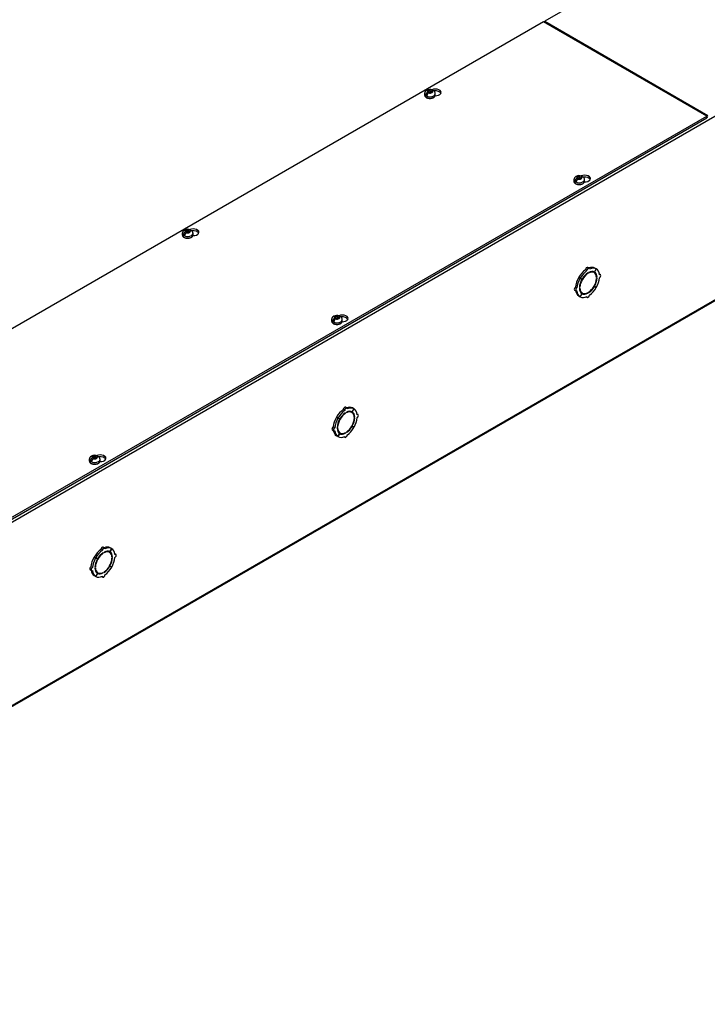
# Model space of a CAD drawing. Header units: inches. Extents: x 1 to 299, y -2 to 199.
# Tile 9 of 14: x 229 to 253, y 104 to 139. Entities that reach past the tile are written whole.
import ezdxf

# ---------------------------------------------------------------- set-up
doc = ezdxf.new("R2010")
doc.units = ezdxf.units.IN
doc.header["$MEASUREMENT"] = 0
for name, color, linetype in [('COM56318-1', 7, 'Continuous'), ('COM70724-6', 7, 'Continuous'), ('Default', 7, 'Continuous'), ('SCS19515', 7, 'Continuous')]:
    doc.layers.add(name, color=color, linetype=linetype)

# ---------------------------------------------------------------- blocks, each defined once
blk = doc.blocks.new('SE3')
at = {"layer": 'COM56318-1', "color": 7, "linetype": 'Continuous'}
for p, q in [((289.808, 162.954), (247.426, 138.485)), ((247.381, 138.46), (204.999, 113.99)), ((253.096, 135.16), (247.381, 138.46)), ((247.426, 138.485), (253.14, 135.186)), ((247.426, 138.434), (247.426, 138.485)), ((210.714, 110.691), (253.096, 135.16)), ((210.714, 110.627), (253.096, 135.097)), ((253.096, 135.097), (253.096, 135.16)), ((253.096, 135.148), (253.14, 135.122))]:
    blk.add_line(p, q, dxfattribs=at)
for centre, major_axis, start_param, end_param in [((243.596, 135.993), (-0.203, 0), 1.52328, 5.342971), ((243.596, 135.93), (0.203, 0), 0.275127, 1.792611), ((248.825, 132.975), (-0.203, 0), 1.52328, 5.342971), ((248.825, 132.911), (0.203, 0), 0.275127, 1.792611), ((235.111, 131.095), (-0.203, 0), 1.52328, 5.342971), ((235.111, 131.031), (0.203, 0), 0.275127, 1.792611), ((240.339, 128.076), (-0.203, 0), 1.52328, 5.342971), ((240.339, 128.012), (0.203, 0), 0.275127, 1.792611), ((231.854, 123.177), (-0.203, 0), 1.52328, 5.342971), ((231.854, 123.113), (0.203, 0), 0.275127, 1.792611)]:
    blk.add_ellipse(centre, major_axis=major_axis, ratio=0.57735, start_param=start_param, end_param=end_param, dxfattribs=at)
at = {"layer": 'COM70724-6', "color": 7, "linetype": 'Continuous'}
for p, q in [((295.566, 159.503), (210.714, 110.513)), ((210.691, 104.05), (295.544, 153.039)), ((210.714, 104.099), (295.566, 153.089)), ((248.904, 129.753), (248.853, 129.783)), ((248.98, 129.833), (248.929, 129.862)), ((248.962, 129.687), (248.962, 129.667)), ((249.155, 129.68), (249.104, 129.709)), ((249.228, 129.81), (249.166, 129.702)), ((249.168, 129.701), (249.166, 129.702)), ((249.168, 129.701), (249.231, 129.809)), ((249.228, 129.81), (249.177, 129.84)), ((249.231, 129.809), (249.228, 129.81)), ((248.666, 129.483), (248.615, 129.512)), ((248.615, 129.512), (248.678, 129.476)), ((248.668, 129.487), (248.617, 129.516)), ((248.68, 129.48), (248.617, 129.516)), ((248.666, 129.483), (248.729, 129.447)), ((248.731, 129.45), (248.668, 129.487)), ((248.729, 129.447), (248.678, 129.476)), ((248.731, 129.45), (248.68, 129.48)), ((248.934, 129.651), (248.918, 129.66)), ((248.934, 129.651), (248.934, 129.671)), ((249.257, 129.517), (249.238, 129.528)), ((249.24, 129.507), (249.257, 129.517)), ((249.257, 129.484), (249.24, 129.474)), ((249.375, 129.605), (249.341, 129.624)), ((248.471, 129.069), (248.522, 129.04)), ((248.553, 129.145), (248.502, 129.175)), ((248.639, 129.16), (248.657, 129.17)), ((248.657, 129.138), (248.639, 129.128)), ((248.657, 129.17), (248.64, 129.18)), ((249.166, 129.194), (249.154, 129.202)), ((249.168, 129.198), (249.156, 129.205)), ((249.166, 129.194), (249.228, 129.158)), ((249.231, 129.162), (249.168, 129.198)), ((248.666, 128.836), (248.615, 128.865)), ((248.729, 128.944), (248.666, 128.836)), ((248.668, 128.834), (248.666, 128.836)), ((248.668, 128.834), (248.731, 128.943)), ((248.691, 128.994), (248.742, 128.965)), ((248.731, 128.943), (248.729, 128.944)), ((248.883, 128.831), (248.917, 128.812)), ((248.934, 128.957), (248.915, 128.968)), ((248.934, 128.957), (248.934, 128.978)), ((248.962, 128.994), (248.962, 128.974)), ((240.419, 124.854), (240.368, 124.884)), ((240.494, 124.934), (240.443, 124.963)), ((240.743, 124.911), (240.681, 124.803)), ((240.683, 124.802), (240.746, 124.91)), ((240.743, 124.911), (240.692, 124.941)), ((240.746, 124.91), (240.743, 124.911)), ((240.181, 124.584), (240.13, 124.613)), ((240.13, 124.613), (240.192, 124.577)), ((240.183, 124.588), (240.132, 124.617)), ((240.194, 124.581), (240.132, 124.617)), ((240.181, 124.584), (240.243, 124.548)), ((240.245, 124.551), (240.183, 124.588)), ((240.243, 124.548), (240.192, 124.577)), ((240.245, 124.551), (240.194, 124.581)), ((240.449, 124.752), (240.432, 124.761)), ((240.449, 124.752), (240.449, 124.772)), ((240.477, 124.788), (240.477, 124.768)), ((240.669, 124.781), (240.618, 124.81)), ((240.683, 124.802), (240.681, 124.803)), ((240.772, 124.618), (240.753, 124.629)), ((240.754, 124.608), (240.772, 124.618)), ((240.772, 124.585), (240.754, 124.575)), ((240.89, 124.706), (240.855, 124.725)), ((239.986, 124.17), (240.037, 124.141)), ((240.068, 124.246), (240.017, 124.276)), ((240.154, 124.261), (240.172, 124.271)), ((240.172, 124.239), (240.154, 124.229)), ((240.172, 124.271), (240.155, 124.281)), ((240.681, 124.295), (240.668, 124.303)), ((240.683, 124.299), (240.67, 124.306)), ((240.681, 124.295), (240.743, 124.259)), ((240.746, 124.263), (240.683, 124.299)), ((240.181, 123.937), (240.13, 123.966)), ((240.243, 124.045), (240.181, 123.937)), ((240.183, 123.935), (240.181, 123.937)), ((240.183, 123.935), (240.245, 124.044)), ((240.206, 124.095), (240.257, 124.066)), ((240.245, 124.044), (240.243, 124.045)), ((240.398, 123.933), (240.432, 123.913)), ((240.449, 124.058), (240.43, 124.069)), ((240.449, 124.058), (240.449, 124.079)), ((240.477, 124.095), (240.477, 124.075)), ((232.009, 120.035), (231.958, 120.064)), ((232.258, 120.012), (232.207, 120.042)), ((231.695, 119.685), (231.644, 119.714)), ((231.644, 119.714), (231.707, 119.678)), ((231.698, 119.689), (231.647, 119.718)), ((231.709, 119.682), (231.647, 119.718)), ((231.695, 119.685), (231.758, 119.649)), ((231.76, 119.652), (231.698, 119.689)), ((231.934, 119.955), (231.883, 119.985)), ((231.964, 119.853), (231.947, 119.862)), ((231.964, 119.853), (231.964, 119.873)), ((231.992, 119.889), (231.992, 119.869)), ((232.184, 119.882), (232.133, 119.911)), ((232.258, 120.012), (232.196, 119.904)), ((232.197, 119.903), (232.196, 119.904)), ((232.197, 119.903), (232.26, 120.011)), ((232.26, 120.011), (232.258, 120.012)), ((232.287, 119.719), (232.268, 119.73)), ((232.269, 119.709), (232.287, 119.719)), ((232.287, 119.686), (232.269, 119.676)), ((232.404, 119.807), (232.37, 119.826)), ((231.582, 119.347), (231.532, 119.377)), ((231.669, 119.362), (231.686, 119.372)), ((231.686, 119.34), (231.669, 119.33)), ((231.686, 119.372), (231.67, 119.382)), ((231.758, 119.649), (231.707, 119.678)), ((231.76, 119.652), (231.709, 119.682)), ((232.196, 119.396), (232.183, 119.404)), ((232.197, 119.4), (232.185, 119.407)), ((232.196, 119.396), (232.258, 119.36)), ((232.26, 119.364), (232.197, 119.4)), ((231.5, 119.271), (231.551, 119.242)), ((231.695, 119.038), (231.644, 119.067)), ((231.758, 119.146), (231.695, 119.038)), ((231.698, 119.037), (231.695, 119.038)), ((231.698, 119.037), (231.76, 119.145)), ((231.721, 119.197), (231.772, 119.167)), ((231.76, 119.145), (231.758, 119.146)), ((231.912, 119.034), (231.947, 119.014)), ((231.964, 119.159), (231.944, 119.17)), ((231.964, 119.159), (231.964, 119.18)), ((231.992, 119.196), (231.992, 119.176))]:
    blk.add_line(p, q, dxfattribs=at)
for centre, major_axis, start_param, end_param in [((248.897, 129.352), (0.281, 0.487), 0.896739, 1.566433), ((248.948, 129.322), (0.281, 0.487), 0.896739, 1.566433), ((248.897, 129.808), (-0.0313, -0.0541), 3.141593, 5.497787), ((248.948, 129.779), (-0.0313, -0.0541), 2.356194, 5.497787), ((248.948, 129.322), (-0.206, -0.357), 2.404698, 3.878487), ((248.948, 129.322), (0.219, 0.379), 0.004363, 0.739668), ((248.897, 129.352), (0.281, 0.487), 0.004363, 0.620067), ((248.948, 129.322), (0.281, 0.487), 0.004363, 0.674057), ((248.897, 129.352), (-0.206, -0.357), 3.141593, 3.271499), ((248.897, 129.352), (0.219, 0.379), 5.920402, 6.166551), ((248.948, 129.322), (0.219, 0.379), 5.543517, 6.278822), ((248.948, 129.322), (0.281, 0.487), 5.609128, 6.278822), ((248.897, 129.352), (-0.281, -0.487), 4.716752, 5.386446), ((248.948, 129.322), (-0.281, -0.487), 4.716752, 5.386446), ((248.948, 129.322), (-0.219, -0.379), 4.716752, 5.452057), ((248.948, 129.322), (-0.206, -0.357), 3.975495, 5.449283), ((248.948, 129.322), (0.219, 0.379), 0.831128, 1.566433), ((248.948, 129.322), (0.206, 0.357), 3.975495, 5.449283), ((248.948, 129.322), (0.219, 0.379), 4.716752, 5.452057), ((248.948, 129.322), (0.281, 0.487), 4.716752, 5.386446), ((249.344, 129.551), (-0.0312, -0.0541), 0.785398, 3.926991), ((248.502, 129.123), (0.0313, 0.0541), 0.785398, 3.141593), ((248.897, 129.352), (-0.281, -0.487), 5.663118, 6.278822), ((248.553, 129.094), (0.0313, 0.0541), 0.785398, 3.926991), ((248.948, 129.322), (-0.281, -0.487), 5.609128, 6.278822), ((248.948, 129.322), (-0.219, -0.379), 5.543517, 6.278822), ((248.948, 129.322), (0.206, 0.357), 2.404698, 3.878487), ((248.897, 129.352), (0.206, 0.357), 3.011687, 3.141593), ((248.948, 129.322), (-0.219, -0.379), 0.831128, 1.566433), ((248.948, 129.322), (-0.281, -0.487), 0.896739, 1.566433), ((248.948, 129.322), (-0.281, -0.487), 0.004363, 0.674057), ((248.897, 129.352), (-0.219, -0.379), 0.116634, 0.362783), ((248.948, 129.322), (-0.219, -0.379), 0.004363, 0.739668), ((248.948, 128.866), (0.0312, 0.0541), 2.356194, 5.497787), ((240.412, 124.453), (0.281, 0.487), 0.896739, 1.566433), ((240.412, 124.909), (-0.0312, -0.0541), 3.141593, 5.497787), ((240.463, 124.88), (-0.0313, -0.0541), 2.356194, 5.497787), ((240.412, 124.453), (0.281, 0.487), 0.004363, 0.620067), ((240.463, 124.423), (0.281, 0.487), 0.004363, 0.674057), ((240.463, 124.423), (0.281, 0.487), 5.609128, 6.278822), ((240.412, 124.453), (-0.281, -0.487), 4.716752, 5.386446), ((240.463, 124.423), (-0.281, -0.487), 4.716752, 5.386446), ((240.463, 124.423), (-0.219, -0.379), 4.716752, 5.452057), ((240.463, 124.423), (-0.206, -0.357), 3.975495, 5.449283), ((240.463, 124.423), (0.281, 0.487), 0.896739, 1.566433), ((240.463, 124.423), (0.219, 0.379), 0.831128, 1.566433), ((240.463, 124.423), (-0.206, -0.357), 2.404698, 3.878487), ((240.463, 124.423), (0.219, 0.379), 0.004363, 0.739668), ((240.463, 124.423), (0.206, 0.357), 3.975495, 5.449283), ((240.412, 124.453), (-0.206, -0.357), 3.141593, 3.271499), ((240.412, 124.453), (0.219, 0.379), 5.920402, 6.166551), ((240.463, 124.423), (0.219, 0.379), 5.543517, 6.278822), ((240.463, 124.423), (0.219, 0.379), 4.716752, 5.452057), ((240.463, 124.423), (0.281, 0.487), 4.716752, 5.386446), ((240.858, 124.652), (-0.0312, -0.0541), 0.785398, 3.926991), ((240.017, 124.225), (0.0313, 0.0541), 0.785398, 3.141593), ((240.068, 124.195), (0.0313, 0.0541), 0.785398, 3.926991), ((240.463, 124.423), (-0.219, -0.379), 5.543517, 6.278822), ((240.463, 124.423), (0.206, 0.357), 2.404698, 3.878487), ((240.463, 124.423), (-0.219, -0.379), 0.831128, 1.566433), ((240.463, 124.423), (-0.281, -0.487), 0.896739, 1.566433), ((240.412, 124.453), (-0.281, -0.487), 5.663118, 6.278822), ((240.463, 124.423), (-0.281, -0.487), 5.609128, 6.278822), ((240.412, 124.453), (0.206, 0.357), 3.011687, 3.141593), ((240.463, 124.423), (-0.281, -0.487), 0.004363, 0.674057), ((240.412, 124.453), (-0.219, -0.379), 0.116634, 0.362783), ((240.463, 124.423), (-0.219, -0.379), 0.004363, 0.739668), ((240.463, 123.967), (0.0312, 0.0541), 2.356194, 5.497787), ((231.927, 120.01), (-0.0313, -0.0541), 3.141593, 5.497787), ((231.978, 119.981), (-0.0313, -0.0541), 2.356194, 5.497787), ((231.927, 119.554), (0.281, 0.487), 0.004363, 0.620067), ((231.978, 119.524), (0.281, 0.487), 0.004363, 0.674057), ((231.927, 119.554), (-0.281, -0.487), 4.716752, 5.386446), ((231.978, 119.524), (-0.281, -0.487), 4.716752, 5.386446), ((231.927, 119.554), (0.281, 0.487), 0.896739, 1.566433), ((231.978, 119.524), (-0.206, -0.357), 3.975495, 5.449283), ((231.978, 119.524), (0.281, 0.487), 0.896739, 1.566433), ((231.978, 119.524), (0.219, 0.379), 0.831128, 1.566433), ((231.978, 119.524), (-0.206, -0.357), 2.404698, 3.878487), ((231.978, 119.524), (0.219, 0.379), 0.004363, 0.739668), ((231.927, 119.554), (-0.206, -0.357), 3.141593, 3.271499), ((231.927, 119.554), (0.219, 0.379), 5.920402, 6.166551), ((231.978, 119.524), (0.219, 0.379), 5.543517, 6.278822), ((231.978, 119.524), (0.219, 0.379), 4.716752, 5.452057), ((231.978, 119.524), (0.281, 0.487), 5.609128, 6.278822), ((231.978, 119.524), (0.281, 0.487), 4.716752, 5.386446), ((232.373, 119.753), (-0.0313, -0.0541), 0.785398, 3.926991), ((231.532, 119.326), (0.0312, 0.0541), 0.785398, 3.141593), ((231.582, 119.296), (0.0312, 0.0541), 0.785398, 3.926991), ((231.978, 119.524), (-0.219, -0.379), 4.716752, 5.452057), ((231.978, 119.524), (0.206, 0.357), 2.404698, 3.878487), ((231.978, 119.524), (0.206, 0.357), 3.975495, 5.449283), ((231.978, 119.524), (-0.219, -0.379), 0.831128, 1.566433), ((231.978, 119.524), (-0.281, -0.487), 0.896739, 1.566433), ((231.927, 119.554), (-0.281, -0.487), 5.663118, 6.278822), ((231.978, 119.524), (-0.281, -0.487), 5.609128, 6.278822), ((231.978, 119.524), (-0.219, -0.379), 5.543517, 6.278822), ((231.927, 119.554), (0.206, 0.357), 3.011687, 3.141593), ((231.978, 119.524), (-0.281, -0.487), 0.004363, 0.674057), ((231.927, 119.554), (-0.219, -0.379), 0.116634, 0.362783), ((231.978, 119.524), (-0.219, -0.379), 0.004363, 0.739668), ((231.978, 119.068), (0.0312, 0.0541), 2.356194, 5.497787)]:
    blk.add_ellipse(centre, major_axis=major_axis, ratio=0.57735, start_param=start_param, end_param=end_param, dxfattribs=at)
at = {"layer": 'SCS19515', "color": 7, "linetype": 'Continuous'}
for p, q in [((243.216, 135.952), (243.216, 135.903)), ((243.324, 135.943), (243.253, 135.901)), ((243.348, 136.017), (243.317, 136)), ((243.348, 136.058), (243.417, 136.058)), ((243.348, 136.017), (243.348, 136.058)), ((243.348, 136.017), (243.348, 135.967)), ((243.348, 135.996), (243.417, 135.996)), ((243.36, 135.975), (243.39, 135.993)), ((243.46, 135.993), (243.39, 135.993)), ((243.448, 136.075), (243.417, 136.058)), ((243.417, 135.996), (243.417, 136.058)), ((243.46, 136.021), (243.417, 135.996)), ((243.46, 136.033), (243.491, 136.051)), ((243.46, 136.033), (243.46, 135.993)), ((243.591, 135.903), (243.591, 135.952)), ((248.445, 132.933), (248.445, 132.884)), ((248.553, 132.924), (248.481, 132.883)), ((248.576, 132.999), (248.545, 132.981)), ((248.576, 133.039), (248.646, 133.039)), ((248.576, 132.999), (248.576, 133.039)), ((248.576, 132.999), (248.576, 132.948)), ((248.576, 132.978), (248.646, 132.978)), ((248.588, 132.957), (248.619, 132.974)), ((248.688, 132.974), (248.619, 132.974)), ((248.677, 133.057), (248.646, 133.039)), ((248.646, 132.978), (248.646, 133.039)), ((248.688, 133.002), (248.646, 132.978)), ((248.688, 133.015), (248.719, 133.032)), ((248.688, 133.015), (248.688, 132.974)), ((248.82, 132.884), (248.82, 132.933)), ((234.863, 131.119), (234.832, 131.101)), ((234.863, 131.159), (234.932, 131.159)), ((234.863, 131.119), (234.863, 131.159)), ((234.863, 131.119), (234.863, 131.068)), ((234.863, 131.097), (234.932, 131.097)), ((234.874, 131.076), (234.905, 131.094)), ((234.975, 131.094), (234.905, 131.094)), ((234.963, 131.176), (234.932, 131.159)), ((234.932, 131.097), (234.932, 131.159)), ((234.975, 131.122), (234.932, 131.097)), ((234.975, 131.134), (235.005, 131.152)), ((234.975, 131.134), (234.975, 131.094)), ((234.731, 131.053), (234.731, 131.004)), ((234.839, 131.044), (234.767, 131.002)), ((235.106, 131.004), (235.106, 131.053)), ((239.959, 128.034), (239.959, 127.985)), ((240.067, 128.025), (239.996, 127.984)), ((240.091, 128.1), (240.06, 128.082)), ((240.091, 128.14), (240.161, 128.14)), ((240.091, 128.1), (240.091, 128.14)), ((240.091, 128.1), (240.091, 128.049)), ((240.091, 128.079), (240.161, 128.079)), ((240.103, 128.058), (240.133, 128.075)), ((240.203, 128.075), (240.133, 128.075)), ((240.191, 128.158), (240.161, 128.14)), ((240.161, 128.079), (240.161, 128.14)), ((240.203, 128.103), (240.161, 128.079)), ((240.203, 128.116), (240.234, 128.133)), ((240.203, 128.116), (240.203, 128.075)), ((240.334, 127.985), (240.334, 128.034)), ((231.474, 123.135), (231.474, 123.086)), ((231.606, 123.201), (231.575, 123.183)), ((231.606, 123.241), (231.675, 123.241)), ((231.606, 123.201), (231.606, 123.241)), ((231.606, 123.201), (231.606, 123.15)), ((231.606, 123.18), (231.675, 123.18)), ((231.617, 123.159), (231.648, 123.176)), ((231.718, 123.176), (231.648, 123.176)), ((231.706, 123.259), (231.675, 123.241)), ((231.675, 123.18), (231.675, 123.241)), ((231.718, 123.204), (231.675, 123.18)), ((231.718, 123.217), (231.749, 123.234)), ((231.718, 123.217), (231.718, 123.176)), ((231.849, 123.086), (231.849, 123.135)), ((231.582, 123.126), (231.511, 123.085))]:
    blk.add_line(p, q, dxfattribs=at)
for centre, radius, start, end in [((243.351, 135.951), 0.133, 117.0366, 179.2546), ((243.395, 135.879), 0.144, 122.6431, 170.9725), ((243.403, 135.859), 0.239, 68.7414, 118.273), ((243.437, 135.854), 0.144, 122.6435, 170.9722), ((243.464, 135.951), 0.128, 0.1569, 52.419), ((248.579, 132.932), 0.133, 117.0366, 179.2546), ((248.623, 132.86), 0.144, 122.6431, 170.9725), ((248.632, 132.84), 0.239, 68.7414, 118.273), ((248.665, 132.836), 0.144, 122.6435, 170.9722), ((248.692, 132.933), 0.128, 0.1569, 52.419), ((234.865, 131.052), 0.133, 117.0366, 179.2546), ((234.909, 130.98), 0.144, 122.6431, 170.9725), ((234.918, 130.96), 0.239, 68.7414, 118.273), ((234.952, 130.955), 0.144, 122.6435, 170.9722), ((234.978, 131.052), 0.128, 0.1569, 52.419), ((240.094, 128.033), 0.133, 117.0366, 179.2546), ((240.138, 127.961), 0.144, 122.6431, 170.9725), ((240.146, 127.941), 0.239, 68.7414, 118.273), ((240.18, 127.937), 0.144, 122.6435, 170.9722), ((240.207, 128.034), 0.128, 0.1569, 52.419), ((231.608, 123.134), 0.133, 117.0366, 179.2546), ((231.652, 123.062), 0.144, 122.6431, 170.9725), ((231.661, 123.042), 0.239, 68.7414, 118.273), ((231.695, 123.038), 0.144, 122.6435, 170.9722), ((231.721, 123.135), 0.128, 0.1569, 52.419)]:
    blk.add_arc(centre, radius, start, end, dxfattribs=at)
for centre, major_axis, start_param, end_param in [((243.404, 135.952), (-0.187, 0), 6.278965, 6.283185), ((243.404, 135.952), (-0.187, 0), 0, 3.141093), ((243.404, 135.903), (0.187, 0), 3.141593, 3.167603), ((243.404, 135.903), (0.187, 0), 3.167603, 6.283185), ((243.404, 135.964), (-0.186, 0), 0.623612, 0.947184), ((243.404, 136.025), (0.0975, 0), 1.098165, 3.614224), ((243.404, 136.025), (-0.0975, 0), 1.098165, 3.614224), ((248.632, 132.933), (-0.187, 0), 6.278965, 6.283185), ((248.632, 132.933), (-0.187, 0), 0, 3.141093), ((248.632, 132.884), (0.187, 0), 3.141593, 3.167603), ((248.632, 132.884), (0.187, 0), 3.167603, 6.283185), ((248.632, 132.946), (-0.186, 0), 0.623612, 0.947184), ((248.632, 133.007), (0.0975, 0), 1.098165, 3.614224), ((248.632, 133.007), (-0.0975, 0), 1.098165, 3.614224), ((234.919, 131.126), (0.0975, 0), 1.098165, 3.614224), ((234.919, 131.126), (-0.0975, 0), 1.098165, 3.614224), ((234.919, 131.053), (-0.187, 0), 6.278965, 6.283185), ((234.919, 131.053), (-0.187, 0), 0, 3.141093), ((234.919, 131.004), (0.188, 0), 3.141593, 3.167603), ((234.919, 131.004), (0.188, 0), 3.167603, 6.283185), ((234.919, 131.065), (-0.186, 0), 0.623612, 0.947184), ((240.147, 128.034), (-0.188, 0), 6.278965, 6.283185), ((240.147, 128.034), (-0.188, 0), 0, 3.141093), ((240.147, 127.985), (0.188, 0), 3.141593, 3.167603), ((240.147, 127.985), (0.188, 0), 3.167603, 6.283185), ((240.147, 128.047), (-0.186, 0), 0.623612, 0.947184), ((240.147, 128.108), (0.0975, 0), 1.098165, 3.614224), ((240.147, 128.108), (-0.0975, 0), 1.098165, 3.614224), ((231.662, 123.135), (-0.187, 0), 6.278965, 6.283185), ((231.662, 123.135), (-0.187, 0), 0, 3.141093), ((231.662, 123.209), (0.0975, 0), 1.098165, 3.614224), ((231.662, 123.209), (-0.0975, 0), 1.098165, 3.614224), ((231.662, 123.086), (0.187, 0), 3.141593, 3.167603), ((231.662, 123.086), (0.187, 0), 3.167603, 6.283185), ((231.662, 123.148), (-0.186, 0), 0.623612, 0.947184)]:
    blk.add_ellipse(centre, major_axis=major_axis, ratio=0.57735, start_param=start_param, end_param=end_param, dxfattribs=at)
for points, knots in [([(243.217, 135.899), (243.218, 135.893), (243.219, 135.879), (243.229, 135.856), (243.247, 135.835), (243.272, 135.816), (243.304, 135.801), (243.34, 135.79), (243.379, 135.784), (243.419, 135.784), (243.459, 135.788), (243.495, 135.798), (243.519, 135.808), (243.53, 135.814), (243.531, 135.815)], [0, 0, 0, 0, 0.060553, 0.1457, 0.232818, 0.32417, 0.418649, 0.513918, 0.608916, 0.703714, 0.798632, 0.893952, 0.984895, 1, 1, 1, 1]), ([(243.513, 136.051), (243.512, 136.055), (243.511, 136.059), (243.508, 136.066), (243.507, 136.069), (243.503, 136.074), (243.501, 136.076), (243.496, 136.08), (243.493, 136.082), (243.487, 136.084), (243.484, 136.084), (243.478, 136.085), (243.474, 136.085), (243.467, 136.083), (243.463, 136.082), (243.456, 136.079), (243.452, 136.078), (243.448, 136.075)], [0, 0, 0, 0, 0.125, 0.125, 0.25, 0.25, 0.375, 0.375, 0.5, 0.5, 0.625, 0.625, 0.75, 0.75, 0.875, 0.875, 1, 1, 1, 1]), ([(243.491, 136.051), (243.494, 136.053), (243.498, 136.055), (243.506, 136.058), (243.509, 136.059), (243.517, 136.06), (243.52, 136.06), (243.527, 136.06), (243.53, 136.059), (243.536, 136.057), (243.538, 136.056), (243.541, 136.054), (243.541, 136.053), (243.542, 136.053)], [0, 0, 0, 0, 0.125, 0.125, 0.25, 0.25, 0.375, 0.375, 0.5, 0.5, 0.625, 0.625, 0.640509, 0.640509, 0.640509, 0.640509]), ([(243.531, 135.815), (243.537, 135.818), (243.551, 135.827), (243.571, 135.845), (243.585, 135.869), (243.592, 135.888), (243.591, 135.899), (243.59, 135.902)], [0, 0, 0, 0, 0.149331, 0.431563, 0.679388, 0.917704, 1, 1, 1, 1]), ([(248.446, 132.881), (248.446, 132.874), (248.447, 132.86), (248.458, 132.838), (248.476, 132.816), (248.501, 132.797), (248.532, 132.782), (248.568, 132.771), (248.607, 132.766), (248.648, 132.765), (248.687, 132.77), (248.723, 132.779), (248.747, 132.789), (248.758, 132.795), (248.76, 132.796)], [0, 0, 0, 0, 0.060553, 0.1457, 0.232818, 0.32417, 0.418649, 0.513918, 0.608916, 0.703714, 0.798632, 0.893952, 0.984895, 1, 1, 1, 1]), ([(248.741, 133.033), (248.74, 133.037), (248.739, 133.04), (248.737, 133.047), (248.735, 133.05), (248.731, 133.055), (248.729, 133.058), (248.724, 133.062), (248.722, 133.063), (248.716, 133.065), (248.713, 133.066), (248.706, 133.066), (248.702, 133.066), (248.695, 133.065), (248.692, 133.064), (248.684, 133.061), (248.68, 133.059), (248.677, 133.057)], [0, 0, 0, 0, 0.125, 0.125, 0.25, 0.25, 0.375, 0.375, 0.5, 0.5, 0.625, 0.625, 0.75, 0.75, 0.875, 0.875, 1, 1, 1, 1]), ([(248.719, 133.032), (248.723, 133.035), (248.727, 133.036), (248.734, 133.039), (248.738, 133.04), (248.745, 133.042), (248.748, 133.042), (248.755, 133.041), (248.758, 133.041), (248.764, 133.039), (248.767, 133.037), (248.769, 133.035), (248.77, 133.035), (248.77, 133.034)], [0, 0, 0, 0, 0.125, 0.125, 0.25, 0.25, 0.375, 0.375, 0.5, 0.5, 0.625, 0.625, 0.640509, 0.640509, 0.640509, 0.640509]), ([(248.76, 132.796), (248.765, 132.8), (248.779, 132.808), (248.799, 132.827), (248.813, 132.85), (248.82, 132.87), (248.819, 132.88), (248.819, 132.883)], [0, 0, 0, 0, 0.149331, 0.431563, 0.679388, 0.917704, 1, 1, 1, 1]), ([(235.027, 131.152), (235.027, 131.156), (235.026, 131.16), (235.023, 131.167), (235.022, 131.17), (235.018, 131.175), (235.016, 131.177), (235.011, 131.181), (235.008, 131.183), (235.002, 131.185), (234.999, 131.185), (234.992, 131.186), (234.989, 131.186), (234.982, 131.184), (234.978, 131.183), (234.971, 131.18), (234.967, 131.179), (234.963, 131.176)], [0, 0, 0, 0, 0.125, 0.125, 0.25, 0.25, 0.375, 0.375, 0.5, 0.5, 0.625, 0.625, 0.75, 0.75, 0.875, 0.875, 1, 1, 1, 1]), ([(235.005, 131.152), (235.009, 131.154), (235.013, 131.156), (235.021, 131.159), (235.024, 131.16), (235.031, 131.161), (235.035, 131.161), (235.041, 131.161), (235.044, 131.16), (235.05, 131.158), (235.053, 131.157), (235.056, 131.155), (235.056, 131.154), (235.056, 131.154)], [0, 0, 0, 0, 0.125, 0.125, 0.25, 0.25, 0.375, 0.375, 0.5, 0.5, 0.625, 0.625, 0.640509, 0.640509, 0.640509, 0.640509]), ([(234.732, 131), (234.732, 130.994), (234.733, 130.98), (234.744, 130.957), (234.762, 130.936), (234.787, 130.917), (234.819, 130.902), (234.855, 130.891), (234.894, 130.885), (234.934, 130.885), (234.974, 130.889), (235.01, 130.899), (235.034, 130.909), (235.044, 130.915), (235.046, 130.916)], [0, 0, 0, 0, 0.060553, 0.1457, 0.232818, 0.32417, 0.418649, 0.513918, 0.608916, 0.703714, 0.798632, 0.893952, 0.984895, 1, 1, 1, 1]), ([(235.046, 130.916), (235.052, 130.919), (235.066, 130.928), (235.085, 130.946), (235.1, 130.97), (235.106, 130.99), (235.105, 131), (235.105, 131.003)], [0, 0, 0, 0, 0.149331, 0.431563, 0.679388, 0.917704, 1, 1, 1, 1]), ([(239.96, 127.982), (239.961, 127.975), (239.962, 127.961), (239.972, 127.939), (239.99, 127.917), (240.016, 127.898), (240.047, 127.883), (240.083, 127.872), (240.122, 127.867), (240.162, 127.866), (240.202, 127.871), (240.238, 127.88), (240.262, 127.89), (240.273, 127.896), (240.274, 127.897)], [0, 0, 0, 0, 0.060553, 0.1457, 0.232818, 0.32417, 0.418649, 0.513918, 0.608916, 0.703714, 0.798632, 0.893952, 0.984895, 1, 1, 1, 1]), ([(240.256, 128.134), (240.255, 128.138), (240.254, 128.141), (240.252, 128.148), (240.25, 128.151), (240.246, 128.156), (240.244, 128.159), (240.239, 128.163), (240.236, 128.164), (240.23, 128.166), (240.227, 128.167), (240.221, 128.167), (240.217, 128.167), (240.21, 128.166), (240.206, 128.165), (240.199, 128.162), (240.195, 128.16), (240.191, 128.158)], [0, 0, 0, 0, 0.125, 0.125, 0.25, 0.25, 0.375, 0.375, 0.5, 0.5, 0.625, 0.625, 0.75, 0.75, 0.875, 0.875, 1, 1, 1, 1]), ([(240.234, 128.133), (240.238, 128.136), (240.241, 128.137), (240.249, 128.14), (240.252, 128.141), (240.26, 128.143), (240.263, 128.143), (240.27, 128.142), (240.273, 128.142), (240.279, 128.14), (240.281, 128.138), (240.284, 128.136), (240.284, 128.136), (240.285, 128.135)], [0, 0, 0, 0, 0.125, 0.125, 0.25, 0.25, 0.375, 0.375, 0.5, 0.5, 0.625, 0.625, 0.640509, 0.640509, 0.640509, 0.640509]), ([(240.274, 127.897), (240.28, 127.901), (240.294, 127.91), (240.314, 127.928), (240.328, 127.951), (240.335, 127.971), (240.334, 127.981), (240.334, 127.984)], [0, 0, 0, 0, 0.149331, 0.431563, 0.679388, 0.917704, 1, 1, 1, 1]), ([(231.77, 123.235), (231.77, 123.239), (231.769, 123.242), (231.766, 123.249), (231.765, 123.252), (231.761, 123.257), (231.759, 123.26), (231.754, 123.264), (231.751, 123.265), (231.745, 123.267), (231.742, 123.268), (231.735, 123.268), (231.732, 123.268), (231.725, 123.267), (231.721, 123.266), (231.714, 123.263), (231.71, 123.261), (231.706, 123.259)], [0, 0, 0, 0, 0.125, 0.125, 0.25, 0.25, 0.375, 0.375, 0.5, 0.5, 0.625, 0.625, 0.75, 0.75, 0.875, 0.875, 1, 1, 1, 1]), ([(231.749, 123.234), (231.752, 123.237), (231.756, 123.238), (231.764, 123.241), (231.767, 123.242), (231.774, 123.244), (231.778, 123.244), (231.784, 123.243), (231.788, 123.243), (231.793, 123.241), (231.796, 123.239), (231.799, 123.237), (231.799, 123.237), (231.799, 123.236)], [0, 0, 0, 0, 0.125, 0.125, 0.25, 0.25, 0.375, 0.375, 0.5, 0.5, 0.625, 0.625, 0.640509, 0.640509, 0.640509, 0.640509]), ([(231.475, 123.083), (231.475, 123.076), (231.476, 123.062), (231.487, 123.04), (231.505, 123.018), (231.53, 122.999), (231.562, 122.984), (231.598, 122.973), (231.637, 122.968), (231.677, 122.967), (231.717, 122.972), (231.753, 122.981), (231.777, 122.991), (231.787, 122.997), (231.789, 122.998)], [0, 0, 0, 0, 0.060553, 0.1457, 0.232818, 0.32417, 0.418649, 0.513918, 0.608916, 0.703714, 0.798632, 0.893952, 0.984895, 1, 1, 1, 1]), ([(231.789, 122.998), (231.795, 123.002), (231.809, 123.011), (231.828, 123.029), (231.843, 123.052), (231.849, 123.072), (231.849, 123.082), (231.848, 123.086)], [0, 0, 0, 0, 0.149331, 0.431563, 0.679388, 0.917704, 1, 1, 1, 1])]:
    blk.add_open_spline(points, degree=3, knots=knots, dxfattribs=at)

msp = doc.modelspace()

# ---------------------------------------------------------------- block references
at = {"layer": 'Default'}
msp.add_blockref('SE3', (0, 0), dxfattribs=at)

doc.saveas('drawing.dxf')
